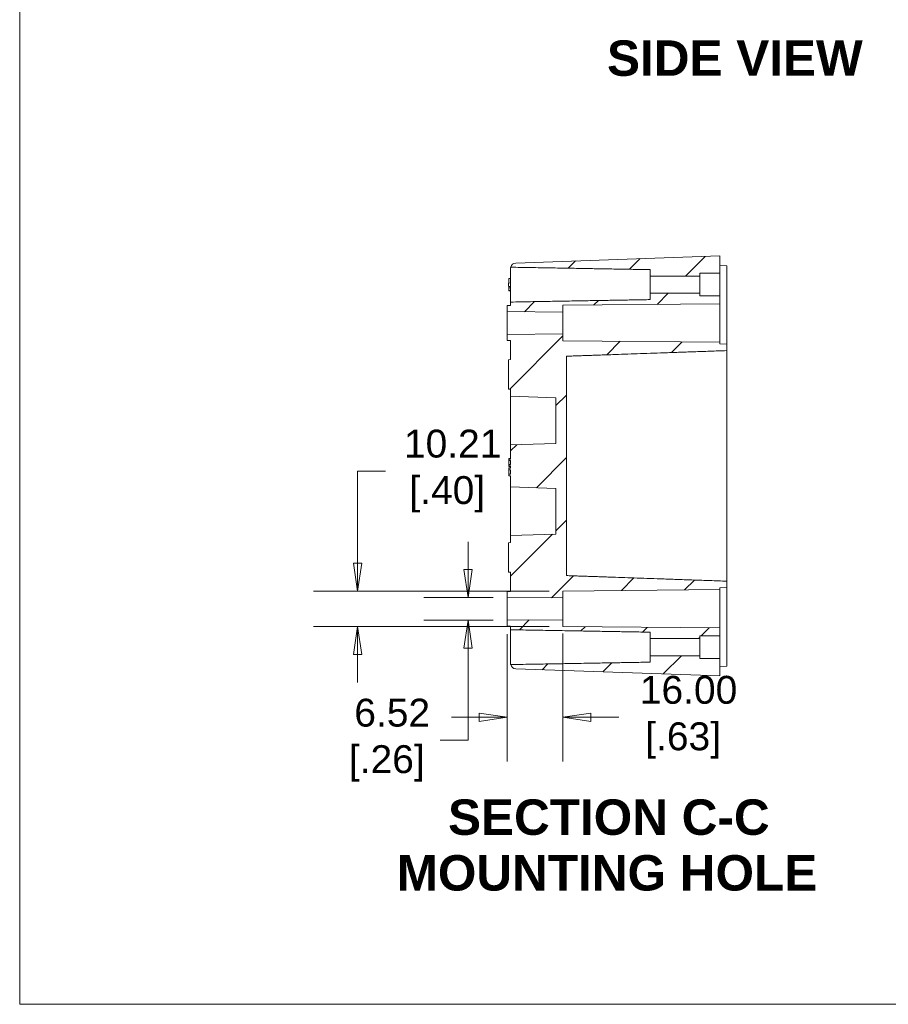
# Model space of a CAD drawing. Header units: millimetres. Extents: x 22 to 1013, y 22 to 778.
# Tile 1 of 9: x 33 to 264, y 33 to 294. Entities that reach past the tile are written whole.
import ezdxf

# ---------------------------------------------------------------- set-up
doc = ezdxf.new("R2010")
doc.units = ezdxf.units.MM
doc.header["$LTSCALE"] = 3.703704
for name, color, linetype, lineweight in [('Dimension (ANSI)', 7, 'Continuous', 9), ('Hatch (ANSI)', 7, 'Continuous', 9), ('Sketch Geometry (ANSI)', 7, 'Continuous', 9), ('Symbol (ANSI)', 7, 'Continuous', 9), ('Visible (ANSI)', 7, 'Continuous', 9)]:
    doc.layers.add(name, color=color, linetype=linetype, lineweight=lineweight)
doc.styles.add('Label Text (ANSI)', font='arialbd.ttf')
doc.styles.add('Note Text (ANSI)', font='arial.ttf')
doc.dimstyles.new('Default - mm (ANSI)', dxfattribs={"dimscale": 3.703704, "dimtxt": 2, "dimasz": 2, "dimexe": 3.175, "dimexo": 1, "dimgap": 0.8, "dimtad": 0, "dimtih": 1, "dimtoh": 1, "dimrnd": 1e-08, "dimzin": 4, "dimdsep": 46, "dimtxsty": 'Note Text (ANSI)', "dimblk": 'Filled-1', "dimcen": 0.09, "dimdle": 10, "dimclrd": 256, "dimclre": 256, "dimclrt": 256, "dimadec": 1, "dimazin": 0, "dimtfac": 1.524, "dimtofl": 0, "dimtmove": 0, "dimatfit": 3, "dimfxl": 0, "dimtolj": 1, "dimtzin": 0, "dimlwd": -1, "dimlwe": -1, "dimarcsym": 0})

# ---------------------------------------------------------------- blocks, each defined once
blk = doc.blocks.new('Borders Default Border')
at = {"layer": 'Sketch Geometry (ANSI)', "flags": 128}
blk.add_lwpolyline([(8.89, 8.89), (8.89, 207.01), (270.51, 207.01), (270.51, 8.89), (8.89, 8.89)], dxfattribs=at)
blk = doc.blocks.new('Filled-1')
at = {"color": 0}
for p, q in [((0, 0), (-1, 0.15)), ((-1, 0.15), (-1, -0.15)), ((-1, 0), (0, 0)), ((-1, -0.15), (0, 0))]:
    blk.add_line(p, q, dxfattribs=at)
at = {"color": 0, "flags": 128}
blk.add_lwpolyline([(-1, -0.15), (0, 0), (-1, 0.15), (-1, -0.15)], dxfattribs=at)
at = {"color": 0}
blk.add_solid([(-1, -0.15), (0, 0), (-1, 0.15), (-1, -0.15)], dxfattribs=at)
blk = doc.blocks.new('*D37')
at = {"layer": 'Defpoints', "color": 0, "transparency": 16777216}
for p in [(162.39, 134.96), (177.2, 135.09), (177.2, 109.17)]:
    blk.add_point(p, dxfattribs=at)
at = {"layer": 'Dimension (ANSI)', "transparency": 16777216}
for p, q in [((162.39, 131.25), (162.39, 97.41)), ((177.2, 131.38), (177.2, 97.41)), ((154.98, 109.17), (147.57, 109.17)), ((184.61, 109.17), (192.01, 109.17))]:
    blk.add_line(p, q, dxfattribs=at)
at = {"layer": 'Dimension (ANSI)', "transparency": 16777216, "xscale": 7.407407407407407, "yscale": 7.407407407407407, "zscale": 7.407407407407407}
blk.add_blockref('Filled-1', (162.39, 109.17), dxfattribs=at)
at = {"layer": 'Dimension (ANSI)', "transparency": 16777216, "xscale": 7.407407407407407, "yscale": 7.407407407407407, "zscale": 7.407407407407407, "rotation": 180}
blk.add_blockref('Filled-1', (177.2, 109.17), dxfattribs=at)
at = {"layer": 'Dimension (ANSI)', "transparency": 16777216, "insert": (209.12, 109.17), "char_height": 7.407, "attachment_point": 5, "style": 'Note Text (ANSI)'}
blk.add_mtext('\\A1; 16.00\\P[.63]', dxfattribs=at)
blk = doc.blocks.new('*D38')
at = {"layer": 'Defpoints', "color": 0, "transparency": 16777216}
for p in [(162.39, 140.99), (152.02, 134.96), (162.39, 134.96)]:
    blk.add_point(p, dxfattribs=at)
at = {"layer": 'Dimension (ANSI)', "transparency": 16777216}
for p, q in [((152.02, 148.4), (152.02, 155.81)), ((158.68, 140.99), (140.26, 140.99)), ((158.68, 134.96), (140.26, 134.96)), ((152.02, 127.55), (152.02, 103.1)), ((152.02, 103.1), (144.61, 103.1))]:
    blk.add_line(p, q, dxfattribs=at)
at = {"layer": 'Dimension (ANSI)', "transparency": 16777216, "xscale": 7.407407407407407, "yscale": 7.407407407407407, "zscale": 7.407407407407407}
for p, rotation in [((152.02, 140.99), 270), ((152.02, 134.96), 90)]:
    blk.add_blockref('Filled-1', p, dxfattribs=dict(at, rotation=rotation))
at = {"layer": 'Dimension (ANSI)', "transparency": 16777216, "insert": (130.42, 103.1), "char_height": 7.407, "attachment_point": 5, "style": 'Note Text (ANSI)'}
blk.add_mtext('\\A1; 6.52\\P[.26]', dxfattribs=at)
blk = doc.blocks.new('*D39')
at = {"layer": 'Defpoints', "color": 0, "transparency": 16777216}
for p in [(177.2, 142.7), (122.67, 133.25), (177.2, 133.25)]:
    blk.add_point(p, dxfattribs=at)
at = {"layer": 'Dimension (ANSI)', "transparency": 16777216}
for p, q in [((122.67, 150.11), (122.67, 174.57)), ((122.67, 174.57), (130.08, 174.57)), ((173.5, 142.7), (110.91, 142.7)), ((173.5, 133.25), (110.91, 133.25)), ((122.67, 125.84), (122.67, 118.43))]:
    blk.add_line(p, q, dxfattribs=at)
at = {"layer": 'Dimension (ANSI)', "transparency": 16777216, "xscale": 7.407407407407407, "yscale": 7.407407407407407, "zscale": 7.407407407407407}
for p, rotation in [((122.67, 142.7), 270), ((122.67, 133.25), 90)]:
    blk.add_blockref('Filled-1', p, dxfattribs=dict(at, rotation=rotation))
at = {"layer": 'Dimension (ANSI)', "transparency": 16777216, "insert": (146.48, 174.57), "char_height": 7.407, "attachment_point": 5, "style": 'Note Text (ANSI)'}
blk.add_mtext('\\A1; 10.21\\P[.40]', dxfattribs=at)

msp = doc.modelspace()

# ---------------------------------------------------------------- hatches: boundary and pattern name
at = {"layer": 'Hatch (ANSI)'}
h = msp.add_hatch(dxfattribs=at)
h.set_pattern_fill('ANSI31', color=256, scale=94.074074, style=0)
h.set_pattern_definition([(45, (0, 0), (-8.31505, 8.31505), [])])
h.paths.add_polyline_path([(177.2, 140.8623), (177.2, 142.7033), (218.8666, 143.0669), (218.8666, 143.5301), (220.7185, 143.5948), (220.7185, 145.3173), (178.1259, 146.8048), (178.1259, 205.07), (220.7185, 206.5575), (220.7185, 208.28), (218.8666, 208.3447), (218.8666, 208.8079), (177.2, 209.1715), (177.2, 211.0125), (162.3851, 210.8832), (162.3851, 209.2789), (163.3111, 209.2708), (163.3111, 204.177), (162.7555, 204.1283), (162.7555, 196.3576), (163.3111, 196.3089), (163.3111, 194.4559), (175.3481, 194.0356), (175.3481, 181.9133), (163.3111, 181.493), (163.3111, 177.7598), (162.8481, 177.7598), (162.8481, 177.345), (163.3111, 177.345), (163.3111, 176.3295), (162.8481, 176.3295), (162.8481, 175.9128), (163.3111, 175.9128), (163.3111, 175.315), (162.8481, 175.315), (162.8481, 174.8981), (163.3111, 174.8981), (163.3111, 173.7371), (162.8481, 173.7371), (162.8481, 173.3156), (163.3111, 173.3156), (163.3111, 170.3818), (175.3481, 169.9615), (175.3481, 157.8392), (163.3111, 157.4189), (163.3111, 155.5659), (162.7555, 155.5172), (162.7555, 147.7465), (163.3111, 147.6978), (163.3111, 142.604), (162.3851, 142.5959), (162.3851, 140.9916)])
edge = h.paths.add_edge_path()
edge.add_line((213.5425, 227.0882), (218.8666, 227.0882))
edge.add_line((218.8666, 227.0882), (218.8666, 231.7244))
edge.add_line((218.8666, 231.7244), (164.6515, 229.8312))
edge.add_ellipse((164.7, 228.4432), major_axis=(-0.0485, 1.388), ratio=1, start_angle=0, end_angle=76.905455)
edge.add_line((163.337, 228.7104), (200.3481, 228.0637))
edge.add_line((200.3481, 228.0637), (200.3481, 226.3532))
edge.add_line((200.3481, 226.3532), (213.5425, 226.3532))
edge.add_line((213.5425, 226.3532), (213.5425, 227.0882))
h.paths.add_polyline_path([(218.8666, 221.0829), (213.5425, 221.0829), (213.5425, 221.8179), (200.3481, 221.8179), (200.3481, 220.1074), (163.3111, 219.4602), (163.3111, 218.5299), (162.3851, 218.5218), (162.3851, 216.9175), (177.2, 216.7882), (177.2, 218.6292), (218.8666, 218.9929)])
h.paths.add_polyline_path([(213.5425, 130.7919), (218.8666, 130.7919), (218.8666, 132.8819), (177.2, 133.2456), (177.2, 135.0866), (162.3851, 134.9573), (162.3851, 133.353), (163.3111, 133.3449), (163.3111, 132.4146), (200.3481, 131.7674), (200.3481, 130.0569), (213.5425, 130.0569)])
edge = h.paths.add_edge_path()
edge.add_line((218.8666, 124.7866), (213.5425, 124.7866))
edge.add_line((213.5425, 124.7866), (213.5425, 125.5216))
edge.add_line((213.5425, 125.5216), (200.3481, 125.5216))
edge.add_line((200.3481, 125.5216), (200.3481, 123.8111))
edge.add_line((200.3481, 123.8111), (163.337, 123.1644))
edge.add_ellipse((164.7, 123.4316), major_axis=(-1.3629, -0.2673), ratio=1, start_angle=0, end_angle=76.905455)
edge.add_line((164.6515, 122.0436), (218.8666, 120.1504))
edge.add_line((218.8666, 120.1504), (218.8666, 124.7866))

# ---------------------------------------------------------------- linework, layer by layer
at = {"layer": 'Visible (ANSI)'}
for p, q in [((218.8666, 231.7244), (164.6515, 229.8312)), ((218.8666, 227.0882), (218.8666, 231.7244)), ((163.3111, 219.4602), (163.3111, 228.4432)), ((200.3481, 228.0637), (200.3481, 226.3532)), ((218.8666, 229.1781), (220.7185, 229.1135)), ((220.7185, 229.1135), (220.7185, 224.0856)), ((162.8481, 225.7269), (162.8481, 225.7393)), ((162.8481, 225.7393), (163.3111, 225.7393)), ((162.8481, 224.508), (162.8481, 225.7269)), ((162.8481, 225.7269), (163.3111, 225.7269)), ((200.3481, 226.3532), (213.5425, 226.3532)), ((200.3481, 226.3532), (200.3481, 221.8179)), ((213.5425, 227.0882), (218.8666, 227.0882)), ((213.5425, 226.3532), (213.5425, 227.0882)), ((213.5425, 226.3532), (213.5425, 221.8179)), ((218.8666, 227.0882), (218.8666, 221.0829)), ((163.3111, 224.5485), (162.7555, 224.4999)), ((162.7555, 223.6712), (162.7555, 224.4999)), ((163.3111, 223.6226), (162.7555, 223.6712)), ((162.8481, 223.6274), (162.8481, 223.6631)), ((162.8481, 223.2618), (162.8481, 223.6274)), ((162.8481, 223.6274), (163.2566, 223.6274)), ((162.8481, 222.4862), (162.8481, 223.2618)), ((162.8481, 223.2618), (163.3111, 223.2618)), ((162.8481, 222.4862), (163.3111, 222.4862)), ((162.8481, 222.4318), (162.8481, 222.4862)), ((162.8481, 222.4318), (163.3111, 222.4318)), ((220.7185, 213.9004), (220.7185, 224.0856)), ((213.5425, 221.8179), (200.3481, 221.8179)), ((200.3481, 221.8179), (200.3481, 220.1074)), ((213.5425, 221.0829), (213.5425, 221.8179)), ((218.8666, 221.0829), (213.5425, 221.0829)), ((218.8666, 218.9929), (218.8666, 221.0829)), ((162.3851, 218.5219), (163.3111, 218.53)), ((163.3111, 218.5299), (162.3851, 218.5218)), ((162.3851, 218.5218), (162.3851, 218.5219)), ((162.3851, 218.5218), (162.3851, 216.9175)), ((163.3111, 219.4602), (163.3111, 218.5299)), ((177.2, 218.6292), (218.8666, 218.9929)), ((177.2, 216.7882), (177.2, 218.6292)), ((218.8666, 218.9929), (218.8666, 208.8079)), ((162.3851, 216.9175), (177.2, 216.7882)), ((162.3851, 210.8832), (162.3851, 216.9175)), ((177.2, 211.0125), (177.2, 216.7882)), ((220.7185, 208.2801), (220.7185, 213.9004)), ((177.2, 211.0125), (162.3851, 210.8832)), ((162.3851, 210.8832), (162.3851, 209.2789)), ((162.3851, 209.2789), (163.3111, 209.2708)), ((162.3851, 209.2788), (162.3851, 209.2789)), ((162.3851, 209.2788), (163.3111, 209.2707)), ((163.3111, 209.2708), (163.3111, 204.177)), ((177.2, 209.1715), (177.2, 211.0125)), ((218.8666, 208.8079), (177.2, 209.1715)), ((218.8666, 208.3447), (218.8666, 208.8079)), ((220.7185, 208.28), (218.8666, 208.3447)), ((220.7185, 208.2801), (220.7185, 208.28)), ((220.7185, 206.5575), (220.7185, 208.28)), ((162.7555, 204.1295), (163.3111, 204.1781)), ((163.3111, 204.177), (162.7555, 204.1283)), ((162.7555, 204.1283), (162.7555, 204.1295)), ((162.7555, 204.1283), (162.7555, 196.3576)), ((178.1259, 146.8048), (178.1259, 205.07)), ((220.7185, 206.5575), (220.7185, 203.2522)), ((220.7185, 203.2522), (220.7185, 148.6226)), ((162.7555, 196.3576), (163.3111, 196.3089)), ((162.7555, 196.3564), (162.7555, 196.3576)), ((162.7555, 196.3564), (163.3111, 196.3078)), ((163.3111, 196.3089), (163.3111, 194.4559)), ((163.3111, 194.4559), (175.3481, 194.0356)), ((163.3111, 181.493), (163.3111, 194.4559)), ((175.3481, 194.0356), (175.3481, 181.9133)), ((175.3481, 181.9133), (163.3111, 181.493)), ((163.3111, 181.493), (163.3111, 177.7598)), ((162.8481, 177.7704), (162.8481, 177.9013)), ((162.8481, 177.9013), (163.3111, 177.9013)), ((162.8481, 177.7703), (163.3111, 177.7703)), ((162.8481, 177.7598), (162.8481, 177.7703)), ((162.8481, 177.7598), (162.8481, 177.345)), ((162.8481, 176.3295), (162.8481, 175.9128)), ((162.8481, 175.9005), (162.8481, 175.9128)), ((162.8481, 175.7671), (162.8481, 175.9005)), ((162.8481, 175.9005), (163.3111, 175.9005)), ((162.8481, 175.7671), (163.3111, 175.7671)), ((162.8481, 175.3842), (162.8481, 175.4316)), ((162.8481, 175.4316), (163.3111, 175.4316)), ((162.8481, 175.3842), (163.3111, 175.3842)), ((162.8481, 175.3571), (163.3111, 175.3571)), ((162.8481, 175.315), (162.8481, 174.8981)), ((163.3111, 177.345), (163.3111, 176.3295)), ((163.3111, 175.9128), (163.3111, 175.315)), ((162.8481, 173.7371), (162.8481, 173.3156)), ((162.8481, 173.2946), (162.8481, 173.3156)), ((162.8481, 173.2896), (162.8481, 173.2946)), ((162.8481, 173.2946), (163.3111, 173.2946)), ((162.8481, 173.2896), (163.3111, 173.2896)), ((163.3111, 174.8981), (163.3111, 173.7371)), ((163.3111, 173.3156), (163.3111, 170.3818)), ((163.3111, 170.3818), (175.3481, 169.9615)), ((163.3111, 157.4189), (163.3111, 170.3818)), ((175.3481, 169.9615), (175.3481, 157.8392)), ((175.3481, 157.8392), (163.3111, 157.4189)), ((163.3111, 157.4189), (163.3111, 155.5659)), ((162.7555, 155.5184), (163.3111, 155.567)), ((163.3111, 155.5659), (162.7555, 155.5172)), ((162.7555, 155.5172), (162.7555, 155.5184)), ((162.7555, 155.5172), (162.7555, 147.7465)), ((162.7555, 147.7465), (163.3111, 147.6978)), ((162.7555, 147.7453), (162.7555, 147.7465)), ((162.7555, 147.7453), (163.3111, 147.6967)), ((163.3111, 147.6978), (163.3111, 142.604)), ((220.7185, 148.6226), (220.7185, 145.3173)), ((220.7185, 143.5948), (220.7185, 145.3173)), ((162.3851, 142.596), (163.3111, 142.6041)), ((163.3111, 142.604), (162.3851, 142.5959)), ((162.3851, 142.5959), (162.3851, 142.596)), ((162.3851, 142.5959), (162.3851, 140.9916)), ((177.2, 142.7033), (218.8666, 143.0669)), ((177.2, 140.8623), (177.2, 142.7033)), ((218.8666, 143.5301), (220.7185, 143.5948)), ((218.8666, 143.0669), (218.8666, 143.5301)), ((218.8666, 143.0669), (218.8666, 132.8819)), ((220.7185, 143.5948), (220.7185, 143.5947)), ((220.7185, 137.9744), (220.7185, 143.5947)), ((162.3851, 140.9916), (177.2, 140.8623)), ((162.3851, 134.9573), (162.3851, 140.9916)), ((177.2, 135.0866), (177.2, 140.8623)), ((220.7185, 127.7893), (220.7185, 137.9744)), ((177.2, 135.0866), (162.3851, 134.9573)), ((162.3851, 134.9573), (162.3851, 133.353)), ((177.2, 133.2456), (177.2, 135.0866)), ((162.3851, 133.353), (163.3111, 133.3449)), ((162.3851, 133.3529), (162.3851, 133.353)), ((162.3851, 133.3529), (163.3111, 133.3448)), ((163.3111, 133.3449), (163.3111, 132.4146)), ((163.3111, 123.4316), (163.3111, 132.4146)), ((218.8666, 132.8819), (177.2, 133.2456)), ((200.3481, 131.7674), (200.3481, 130.0569)), ((213.5425, 130.7919), (218.8666, 130.7919)), ((213.5425, 130.0569), (213.5425, 130.7919)), ((218.8666, 130.7919), (218.8666, 132.8819)), ((218.8666, 130.7919), (218.8666, 124.7866)), ((200.3481, 130.0569), (213.5425, 130.0569)), ((200.3481, 130.0569), (200.3481, 125.5216)), ((213.5425, 130.0569), (213.5425, 125.5216)), ((220.7185, 127.7893), (220.7185, 122.7613)), ((213.5425, 125.5216), (200.3481, 125.5216)), ((200.3481, 125.5216), (200.3481, 123.8111)), ((213.5425, 124.7866), (213.5425, 125.5216)), ((218.8666, 124.7866), (213.5425, 124.7866)), ((218.8666, 120.1504), (218.8666, 124.7866)), ((164.6515, 122.0436), (218.8666, 120.1504)), ((218.8666, 122.6967), (220.7185, 122.7613))]:
    msp.add_line(p, q, dxfattribs=at)
for centre, start, end in [((164.7, 228.4432), 92, 168.905455), ((164.7, 123.4316), 191.094545, 268)]:
    msp.add_arc(centre, 1.3889, start, end, dxfattribs=at)
for points, knots in [([(163.3111, 228.4432), (163.3111, 228.4867), (163.3131, 228.5254), (163.3232, 228.6465), (163.3343, 228.6965), (163.337, 228.7104)], [0.320397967, 0.320397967, 0.320397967, 0.320397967, 0.359423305, 0.359423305, 0.461744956, 0.461744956, 0.461744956, 0.461744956]), ([(163.3111, 177.7598), (163.2339, 177.7598), (163.1567, 177.7598), (163.0024, 177.7598), (162.9253, 177.7598), (162.8481, 177.7598)], [-0.05, -0.05, -0.05, -0.05, -0.025, -0.025, 0, 0, 0, 0]), ([(162.8481, 177.345), (162.9253, 177.345), (163.0024, 177.345), (163.1567, 177.345), (163.2339, 177.345), (163.3111, 177.345)], [-0.05, -0.05, -0.05, -0.05, -0.025, -0.025, 0, 0, 0, 0]), ([(162.8481, 176.8317), (162.8481, 176.9098), (162.8481, 176.9869), (162.8481, 177.1191), (162.8481, 177.1719), (162.8481, 177.262), (162.8481, 177.2967), (162.8481, 177.3309), (162.8481, 177.339), (162.8481, 177.345)], [-0.0907720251, -0.0907720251, -0.0907720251, -0.0907720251, -0.0655845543, -0.0655845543, -0.0445496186, -0.0445496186, -0.0240185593, -0.0240185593, -0.0152856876, -0.0152856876, -0.0152856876, -0.0152856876]), ([(162.8481, 176.3295), (162.8481, 176.3347), (162.8481, 176.3409), (162.8481, 176.378), (162.8481, 176.4208), (162.8481, 176.5024), (162.8481, 176.5544), (162.8481, 176.6828), (162.8481, 176.7568), (162.8481, 176.8317)], [-0.0655507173, -0.0655507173, -0.0655507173, -0.0655507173, -0.0614466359, -0.0614466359, -0.0449385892, -0.0449385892, -0.0242833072, -0.0242833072, 0, 0, 0, 0]), ([(163.3111, 176.3295), (163.2339, 176.3295), (163.1567, 176.3295), (163.0024, 176.3295), (162.9253, 176.3295), (162.8481, 176.3295)], [-0.05, -0.05, -0.05, -0.05, -0.025, -0.025, 0, 0, 0, 0]), ([(162.8481, 175.9128), (162.9253, 175.9128), (163.0024, 175.9128), (163.1567, 175.9128), (163.2339, 175.9128), (163.3111, 175.9128)], [-0.05, -0.05, -0.05, -0.05, -0.025, -0.025, 0, 0, 0, 0]), ([(163.3111, 175.315), (163.2339, 175.315), (163.1567, 175.315), (163.0024, 175.315), (162.9253, 175.315), (162.8481, 175.315)], [-0.05, -0.05, -0.05, -0.05, -0.025, -0.025, 0, 0, 0, 0]), ([(162.8481, 174.8981), (162.9253, 174.8981), (163.0024, 174.8981), (163.1567, 174.8981), (163.2339, 174.8981), (163.3111, 174.8981)], [-0.05, -0.05, -0.05, -0.05, -0.025, -0.025, 0, 0, 0, 0]), ([(162.8481, 173.7371), (162.8481, 173.7413), (162.8481, 173.746), (162.8481, 173.7882), (162.8481, 173.8426), (162.8481, 174.0446), (162.8481, 174.3498), (162.8481, 174.6012)], [-0.14223366, -0.14223366, -0.14223366, -0.14223366, -0.137945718, -0.137945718, -0.105694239, -0.105694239, 0, 0, 0, 0]), ([(163.3111, 173.7371), (163.2339, 173.7371), (163.1567, 173.7371), (163.0024, 173.7371), (162.9253, 173.7371), (162.8481, 173.7371)], [-0.05, -0.05, -0.05, -0.05, -0.025, -0.025, 0, 0, 0, 0]), ([(162.8481, 173.3156), (162.9253, 173.3156), (163.0024, 173.3156), (163.1567, 173.3156), (163.2339, 173.3156), (163.3111, 173.3156)], [-0.05, -0.05, -0.05, -0.05, -0.025, -0.025, 0, 0, 0, 0]), ([(163.337, 123.1644), (163.3343, 123.1783), (163.3232, 123.2283), (163.3131, 123.3494), (163.3111, 123.3881), (163.3111, 123.4316)], [0.504283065, 0.504283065, 0.504283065, 0.504283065, 0.606604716, 0.606604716, 0.645630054, 0.645630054, 0.645630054, 0.645630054])]:
    msp.add_open_spline(points, degree=3, knots=knots, dxfattribs=at)
for points, weights in [([(163.337, 228.7104), (183.2337, 228.3628), (200.3481, 228.0637)], [1.00000394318, 1.0028334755, 1]), ([(200.3481, 220.1074), (183.2226, 219.8081), (163.3111, 219.4602)], [1, 1.00283531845, 1.00000026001]), ([(178.1259, 205.07), (193.2387, 205.5978), (220.7185, 206.5575)], [1, 1.04501228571, 1]), ([(220.7185, 145.3173), (193.2387, 146.277), (178.1259, 146.8048)], [1, 1.0450122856, 1]), ([(163.3111, 132.4146), (183.2226, 132.0667), (200.3481, 131.7674)], [1.00000026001, 1.00283531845, 1]), ([(200.3481, 123.8111), (183.2337, 123.512), (163.337, 123.1644)], [1, 1.0028334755, 1.00000394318])]:
    msp.add_rational_spline(points, weights, degree=2, dxfattribs=at)
for points in [[(162.8481, 175.3571), (162.8481, 175.3668), (162.8481, 175.3759), (162.8481, 175.3842)], [(162.8481, 175.315), (162.8481, 175.3363), (162.8481, 175.3496), (162.8481, 175.3571)], [(162.8481, 174.6012), (162.8481, 174.706), (162.8481, 174.8067), (162.8481, 174.8981)]]:
    msp.add_open_spline(points, degree=3, dxfattribs=at)

# ---------------------------------------------------------------- block references
at = {"xscale": 3.703703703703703, "yscale": 3.703703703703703, "zscale": 3.703703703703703}
msp.add_blockref('Borders Default Border', (0, 0), dxfattribs=at)

# ---------------------------------------------------------------- texts
at = {"layer": 'Symbol (ANSI)', "attachment_point": 7, "line_spacing_factor": 0.25, "style": 'Label Text (ANSI)'}
for s, insert, char_height in [('SIDE VIEW', (188.9053, 279.4146), 9.40741), ('SECTION C-C', (146.6803, 77.8045), 9.407408), ('MOUNTING HOLE', (133.0404, 63.0072), 9.407408)]:
    msp.add_mtext(s, dxfattribs=dict(at, insert=insert, char_height=char_height))

# ---------------------------------------------------------------- dimensions: what is measured, and where the dimension line sits
at = {"layer": 'Dimension (ANSI)'}
for base, p1, p2, angle, text, override, picture, middle in [((122.6694, 133.2456), (177.2, 142.7033), (177.2, 133.2456), 90, ' <>\\X[.40]', {"dimgap": 0.8, "dimdec": 2, "dimlfac": 1.08, "dimpost": '\\X', "dimtol": 0, "dimlim": 0, "dimtp": 0, "dimtm": 0, "dimtdec": 2, "dimatfit": 1}, '*D39', (146.4752, 174.5653)), ((152.0206, 134.9571), (162.3851, 140.9916), (162.3851, 134.9571), 90, ' <>\\X[.26]', {"dimgap": 0.8, "dimdec": 2, "dimlfac": 1.08, "dimpost": '\\X', "dimtol": 0, "dimlim": 0, "dimtp": 0, "dimtm": 0, "dimtdec": 2, "dimatfit": 1}, '*D38', (130.4153, 103.0951)), ((177.2, 109.1674), (162.3851, 134.9571), (177.2, 135.0864), 180, ' <>\\X[.63]', {"dimgap": 0.8, "dimtih": 0, "dimtoh": 0, "dimdec": 2, "dimlfac": 1.08, "dimpost": '\\X', "dimtol": 0, "dimlim": 0, "dimtp": 0, "dimtm": 0, "dimtdec": 2, "dimatfit": 1}, '*D37', (209.1155, 109.1674))]:
    dim = msp.add_linear_dim(base=base, p1=p1, p2=p2, angle=angle, text=text, dimstyle='Default - mm (ANSI)', override=override, dxfattribs=at)
    dim.commit()
    dim.dimension.update_dxf_attribs({"geometry": picture, "text_midpoint": middle, "dimtype": 160})

doc.saveas('drawing.dxf')
